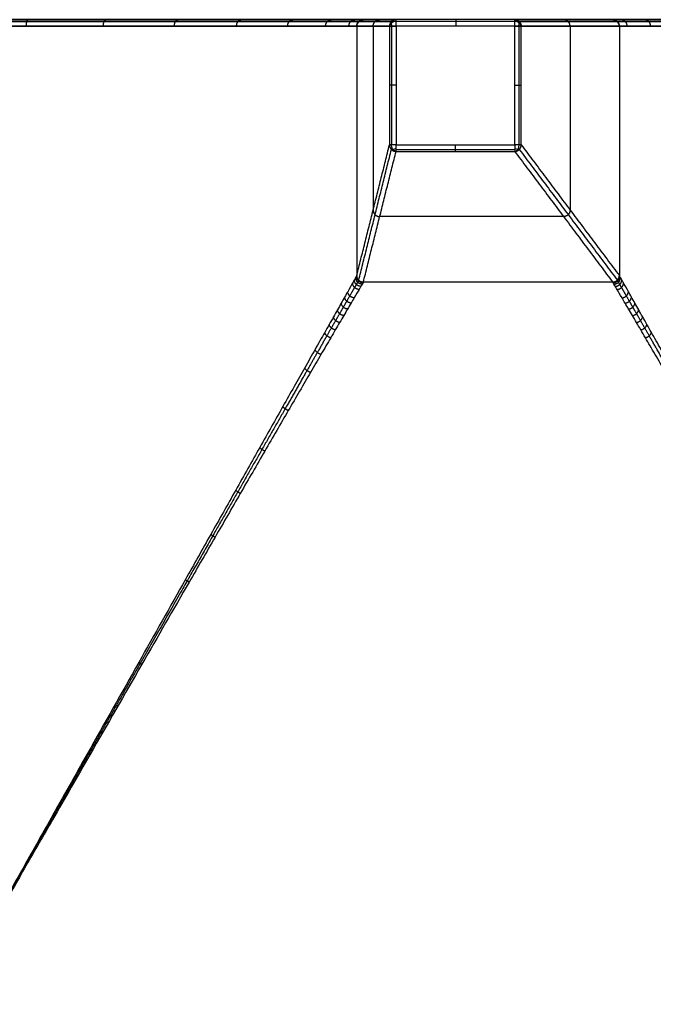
# Model space of a CAD drawing. Header units: millimetres. Extents: x -3311 to -2611, y -1698 to -1398.
# Tile 4 of 12: x -3198 to -3101, y -1548 to -1398. Entities that reach past the tile are written whole.
import ezdxf

# ---------------------------------------------------------------- set-up
doc = ezdxf.new("R2010")
doc.units = ezdxf.units.MM
doc.header["$MEASUREMENT"] = 0
doc.layers.add('Default', color=7, linetype='Continuous', true_color=0x000000)

msp = doc.modelspace()

# ---------------------------------------------------------------- linework, layer by layer
at = {"layer": 'Default'}
for p, q in [((-2612.25, -1398.6, 420), (-3310.25, -1398.6, 420)), ((-3122.19, -1398.6), (-3140.26, -1398.6)), ((-3140.26, -1398.6), (-3140.26, -1416.67)), ((-3122.19, -1416.67), (-3122.19, -1398.6)), ((-3140.26, -1416.67), (-3122.19, -1416.67))]:
    msp.add_line(p, q, dxfattribs=at)
at = {"layer": 'Default', "extrusion": (-0.009038, 0.005295, 0.999945)}
msp.add_arc((-3142.61, -1400.2, 298.52), 1, 121.4661, 179.9987, dxfattribs=at)
at = {"layer": 'Default', "extrusion": (0.505474, 0.862842, 0)}
msp.add_arc((2006.89, 277.51, -2796.36), 0.968, 359.2441, 359.9932, dxfattribs=at)
at = {"layer": 'Default', "extrusion": (0, 0.711829, 0.702353)}
msp.add_arc((3140.26, 983.03, -994.86), 1, 270, 358.1711, dxfattribs=at)
at = {"layer": 'Default', "extrusion": (0.706132, 0.497322, -0.504032)}
msp.add_arc((664.74, -1699.11, -2913.5), 1, 289.5483, 359.3011, dxfattribs=at)
at = {"layer": 'Default', "extrusion": (1, 9.09495e-13, -4.54747e-13)}
msp.add_arc((-1398.6, 1, -3140.26), 1, 270, 0, dxfattribs=at)
at = {"layer": 'Default', "extrusion": (0, 0.720934, 0.693003)}
msp.add_arc((3122.19, 969.96, -1007.59), 1, 185.374, 270, dxfattribs=at)
at = {"layer": 'Default', "extrusion": (0.715412, -0.484203, 0.503719)}
msp.add_arc((-2908.26, 908.42, -1555.94), 1, 288.8291, 357.9325, dxfattribs=at)
at = {"layer": 'Default', "extrusion": (0.027016, 0.015835, 0.99951)}
msp.add_arc((364.62, 3394.97, 171.3), 1, 239.6365, 299.39, dxfattribs=at)
at = {"layer": 'Default', "extrusion": (-0.505668, 0.862728, 0)}
msp.add_arc((3387.94, 277.53, 364.87), 0.968, 180.0161, 182.2632, dxfattribs=at)
at = {"layer": 'Default', "extrusion": (-6.77985e-13, 1, -2.27374e-13)}
msp.add_arc((3140.26, 1, -1416.67), 1, 270, 358.9678, dxfattribs=at)
at = {"layer": 'Default', "extrusion": (-0.473129, 0.720233, -0.50736)}
msp.add_arc((3402.43, 274.88, 464.91), 1, 288.4359, 356.2568, dxfattribs=at)
at = {"layer": 'Default', "extrusion": (0.731348, 0, -0.682005)}
msp.add_arc((-1416.67, -2140.94, -2297.33), 1, 187.1528, 270, dxfattribs=at)
at = {"layer": 'Default', "extrusion": (0.463932, 0.720532, -0.515365)}
msp.add_arc((1858.17, -1484.1, -2469.76), 1, 185.7416, 251.6396, dxfattribs=at)
at = {"layer": 'Default', "extrusion": (0.74322, 0, 0.669047)}
msp.add_arc((-1416.67, 2089.64, -2319.78), 1, 187.2792, 270, dxfattribs=at)
at = {"layer": 'Default', "extrusion": (0.061413, -0.035888, 0.997467)}
msp.add_arc((-2808.08, 1972.71, 137.56), 1, 240.8145, 288.6038, dxfattribs=at)
at = {"layer": 'Default', "extrusion": (-0.021361, -0.036428, 0.999108)}
msp.add_arc((-1986.48, -2816, 396.81), 1, 240.6044, 300.3648, dxfattribs=at)
at = {"layer": 'Default', "extrusion": (-0.504448, 0.863442, 0)}
msp.add_arc((3440.43, 277.51, 345.94), 0.968, 356.2373, 356.9851, dxfattribs=at)
at = {"layer": 'Default', "extrusion": (0.862627, -0.50584, 0)}
msp.add_arc((-2830.25, 277.54, -1986.74), 0.968, 180.0653, 183.0379, dxfattribs=at)
at = {"layer": 'Default', "extrusion": (-0.061286, -0.035805, 0.997478)}
msp.add_arc((-346.19, -3412.05, 521.01), 1, 289.9193, 299.198, dxfattribs=at)
at = {"layer": 'Default', "extrusion": (0.021361, -0.036428, 0.999108)}
msp.add_arc((-3407.09, 343.93, 263.25), 1, 239.6353, 299.3953, dxfattribs=at)
at = {"layer": 'Default', "extrusion": (0.504541, 0.863388, 0)}
msp.add_arc((1957.93, 277.53, -2808.33), 0.968, 183.0267, 185.2654, dxfattribs=at)
at = {"layer": 'Default', "extrusion": (0.862629, 0.505837, 0)}
msp.add_arc((332.5, 277.54, -3406.84), 0.968, 180.0653, 183.0379, dxfattribs=at)
at = {"layer": 'Default'}
for points, degree in [([(-2612.25, -1397.6, 419), (-2961.25, -1397.6, 419), (-3310.25, -1397.6, 419)], 2), ([(-2612.25, -1397.9, 419.71), (-2961.25, -1397.9, 419.71), (-3310.25, -1397.9, 419.71)], 2), ([(-3145.95, -1397.9, 277.5), (-3143.46, -1397.9, 139.24), (-3140.97, -1397.9, 0.99)], 2), ([(-3145.25, -1397.6, 277.51), (-3143.59, -1397.6, 185.34), (-3141.93, -1397.6, 93.17), (-3140.26, -1397.6, 1)], 3), ([(-3110.9, -1397.6, 210), (-3127.46, -1397.6, 210), (-3144.03, -1397.6, 210)], 2), ([(-3122.19, -1397.6, 1), (-3131.23, -1397.6, 1), (-3140.26, -1397.6, 1)], 2), ([(-3122.19, -1397.9, 0.29), (-3131.23, -1397.9, 0.29), (-3140.26, -1397.9, 0.29)], 2), ([(-3122.19, -1397.6, 1), (-3117.21, -1397.6, 93.18), (-3112.23, -1397.6, 185.35), (-3107.25, -1397.6, 277.53)], 3), ([(-3121.49, -1397.9, 0.96), (-3114.01, -1397.9, 139.23), (-3106.54, -1397.9, 277.49)], 2), ([(-3146.25, -1398.6, 277.49), (-3146.25, -1417.6, 277.49), (-3146.25, -1436.6, 277.49)], 2), ([(-3146.25, -1398.6, 277.49), (-3143.76, -1398.6, 139.24), (-3141.26, -1398.6, 0.98)], 2), ([(-3146.25, -1398.6, 277.51), (-3146.25, -1417.6, 277.51), (-3146.25, -1436.6, 277.51)], 2), ([(-3146.25, -1398.6, 277.5), (-3146.25, -1417.6, 277.5), (-3146.25, -1436.6, 277.5)], 2), ([(-3143.75, -1398.6, 138.75), (-3143.75, -1412.6, 138.75), (-3143.75, -1426.6, 138.75)], 2), ([(-3141.26, -1398.6, 0.98), (-3141.26, -1407.64, 0.98), (-3141.26, -1416.67, 0.98)], 2), ([(-3140.97, -1398.6, 0.29), (-3140.97, -1407.64, 0.29), (-3140.97, -1416.67, 0.29)], 2), ([(-3121.51, -1416.67, 0.27), (-3121.51, -1407.64, 0.27), (-3121.51, -1398.6, 0.27)], 2), ([(-3121.2, -1398.6, 0.95), (-3113.72, -1398.6, 139.21), (-3106.25, -1398.6, 277.47)], 2), ([(-3121.2, -1416.67, 0.95), (-3121.2, -1407.64, 0.95), (-3121.2, -1398.6, 0.95)], 2), ([(-3113.75, -1398.6, 138.75), (-3113.75, -1412.61, 138.75), (-3113.75, -1426.61, 138.75)], 2), ([(-3106.25, -1398.6, 277.53), (-3106.25, -1417.6, 277.53), (-3106.25, -1436.6, 277.53)], 2), ([(-3106.25, -1398.6, 277.47), (-3106.25, -1417.6, 277.47), (-3106.25, -1436.6, 277.47)], 2), ([(-3106.25, -1398.6, 277.5), (-3106.25, -1417.6, 277.5), (-3106.25, -1436.6, 277.5)], 2), ([(-3146.25, -1436.6, 277.49), (-3143.76, -1426.64, 139.24), (-3141.26, -1416.67, 0.98)], 2), ([(-3145.95, -1437.31, 277.45), (-3143.46, -1427.34, 139.19), (-3140.97, -1417.38, 0.94)], 2), ([(-3140.26, -1417.36, 0.27), (-3131.23, -1417.36, 0.27), (-3122.19, -1417.36, 0.27)], 2), ([(-3121.49, -1417.38, 0.91), (-3114.02, -1427.34, 139.17), (-3106.54, -1437.31, 277.44)], 2), ([(-3121.2, -1416.67, 0.95), (-3113.72, -1426.64, 139.21), (-3106.25, -1436.6, 277.47)], 2), ([(-3145.25, -1437.6, 277.44), (-3142.76, -1427.64, 139.18), (-3140.26, -1417.67, 0.93)], 2), ([(-3140.26, -1417.67, 0.93), (-3131.23, -1417.67, 0.93), (-3122.19, -1417.67, 0.93)], 2), ([(-3122.19, -1417.67, 0.93), (-3114.72, -1427.64, 139.19), (-3107.25, -1437.6, 277.46)], 2), ([(-3114.74, -1427.6, 138.75), (-3128.75, -1427.6, 138.75), (-3142.75, -1427.6, 138.75)], 2), ([(-3146.25, -1436.6, 277.51), (-3146.25, -1436.6, 277.52), (-3146.25, -1436.6, 277.53), (-3146.25, -1436.6, 277.54)], 3), ([(-3106.25, -1436.6, 277.53), (-3106.25, -1436.6, 277.53), (-3106.25, -1436.6, 277.53), (-3106.25, -1436.6, 277.54)], 3), ([(-3107.25, -1437.6, 277.54), (-3126.25, -1437.6, 277.54), (-3145.25, -1437.6, 277.54)], 2), ([(-3107.25, -1437.6, 277.46), (-3126.25, -1437.6, 277.46), (-3145.25, -1437.6, 277.46)], 2), ([(-3145.25, -1437.6, 277.44), (-3145.25, -1437.6, 277.45), (-3145.25, -1437.6, 277.46)], 2), ([(-3107.25, -1437.6, 277.5), (-3126.25, -1437.6, 277.5), (-3145.25, -1437.6, 277.5)], 2), ([(-3107.25, -1437.6, 277.46), (-3107.25, -1437.6, 277.46), (-3107.25, -1437.6, 277.46)], 2)]:
    msp.add_open_spline(points, degree=degree, dxfattribs=at)
for points, knots in [([(-3272.25, -1397.6, 277.54), (-3272.24, -1397.6, 281.68), (-3271.43, -1397.6, 289.97), (-3267.79, -1397.6, 301.95), (-3261.89, -1397.6, 313), (-3253.94, -1397.6, 322.69), (-3244.25, -1397.6, 330.64), (-3233.2, -1397.6, 336.55), (-3221.21, -1397.6, 340.18), (-3208.75, -1397.6, 341.41), (-3196.28, -1397.6, 340.18), (-3184.3, -1397.6, 336.55), (-3173.25, -1397.6, 330.64), (-3163.56, -1397.6, 322.69), (-3155.6, -1397.6, 313), (-3149.7, -1397.6, 301.95), (-3146.07, -1397.6, 289.96), (-3145.25, -1397.6, 281.66), (-3145.25, -1397.6, 277.51)], [0.036099, 0.036099, 0.036099, 0.036099, 12.46183, 24.923663, 37.39818, 49.872697, 62.347211, 74.821725, 87.283552, 99.74538, 112.20721, 124.669041, 137.143556, 149.618072, 162.092587, 174.567102, 187.028933, 199.481755, 199.481755, 199.481755, 199.481755]), ([(-3107.25, -1397.6, 277.53), (-3107.25, -1397.6, 281.67), (-3106.43, -1397.6, 289.97), (-3102.79, -1397.6, 301.95), (-3096.89, -1397.6, 313), (-3088.94, -1397.6, 322.69), (-3079.25, -1397.6, 330.64), (-3068.2, -1397.6, 336.55), (-3056.21, -1397.6, 340.18), (-3043.75, -1397.6, 341.41), (-3031.28, -1397.6, 340.18), (-3019.3, -1397.6, 336.55), (-3008.25, -1397.6, 330.64), (-2998.56, -1397.6, 322.69), (-2990.6, -1397.6, 313), (-2984.7, -1397.6, 301.95), (-2981.07, -1397.6, 289.97), (-2980.25, -1397.6, 281.67), (-2980.25, -1397.6, 277.52)], [0.027081, 0.027081, 0.027081, 0.027081, 12.46183, 24.923661, 37.398176, 49.872692, 62.347207, 74.821722, 87.283553, 99.745383, 112.207211, 124.669038, 137.143552, 149.618066, 162.092583, 174.5671, 187.028933, 199.472715, 199.472715, 199.472715, 199.472715]), ([(-3146.25, -1436.6, 277.54), (-3146.25, -1436.61, 278.28), (-3146.27, -1436.65, 279.78), (-3146.4, -1436.87, 282.02), (-3146.6, -1437.22, 284.22), (-3146.96, -1437.86, 287.1), (-3147.46, -1438.75, 289.89), (-3148.08, -1439.85, 292.58), (-3148.61, -1440.77, 294.55), (-3149.18, -1441.79, 296.45), (-3149.79, -1442.87, 298.27), (-3150.44, -1444.02, 300.03), (-3151.35, -1445.64, 302.3), (-3152.58, -1447.81, 304.98), (-3154.66, -1451.49, 308.95), (-3157.44, -1456.42, 313.36), (-3160.98, -1462.7, 317.93), (-3164.66, -1469.24, 321.91), (-3168.46, -1475.98, 325.37), (-3173.36, -1484.69, 329.17), (-3179.61, -1495.8, 333.01), (-3186.49, -1508.02, 336.05), (-3192.3, -1518.36, 337.87), (-3196.82, -1526.4, 338.9), (-3200.79, -1533.45, 339.53), (-3204.77, -1540.53, 339.92), (-3207.42, -1545.25, 340), (-3208.75, -1547.6, 340)], [0.036238, 0.036238, 0.036238, 0.036238, 2.318036, 4.609758, 6.882911, 9.144268, 13.653691, 15.910319, 18.172333, 20.441686, 22.670831, 24.892395, 27.114088, 31.555339, 35.983245, 44.665751, 53.240522, 61.765907, 70.287637, 78.799764, 94.004025, 110.375823, 122.001455, 130.159523, 138.309778, 146.464275, 154.615945, 154.615945, 154.615945, 154.615945]), ([(-3043.75, -1547.6, 340), (-3045.07, -1545.25, 340), (-3047.73, -1540.53, 339.92), (-3051.7, -1533.45, 339.53), (-3055.67, -1526.4, 338.9), (-3060.19, -1518.36, 337.87), (-3066.01, -1508.02, 336.05), (-3072.88, -1495.8, 333.01), (-3079.13, -1484.69, 329.17), (-3085.33, -1473.68, 324.36), (-3090.34, -1464.78, 319.45), (-3094.45, -1457.49, 314.14), (-3096.7, -1453.5, 310.74), (-3098.34, -1450.59, 307.98), (-3099.92, -1447.81, 304.98), (-3101.14, -1445.64, 302.3), (-3102.05, -1444.02, 300.03), (-3102.7, -1442.87, 298.27), (-3103.32, -1441.79, 296.45), (-3103.89, -1440.77, 294.55), (-3104.41, -1439.85, 292.58), (-3105.03, -1438.75, 289.89), (-3105.53, -1437.86, 287.1), (-3105.9, -1437.22, 284.22), (-3106.1, -1436.87, 282.02), (-3106.22, -1436.65, 279.78), (-3106.25, -1436.61, 278.28), (-3106.25, -1436.6, 277.54)], [0, 0, 0, 0, 8.15167, 16.306167, 24.456422, 32.61449, 44.240122, 60.61192, 75.816181, 84.328308, 101.375423, 109.950194, 114.238213, 118.6327, 123.060607, 127.501857, 129.72355, 131.945114, 134.174259, 136.443612, 138.705626, 140.962254, 145.471677, 147.733034, 150.006187, 152.297909, 154.579707, 154.579707, 154.579707, 154.579707]), ([(-3145.25, -1437.6, 277.54), (-3145.25, -1437.61, 278.28), (-3145.28, -1437.65, 279.76), (-3145.4, -1437.86, 281.97), (-3145.6, -1438.21, 284.15), (-3145.97, -1438.83, 286.99), (-3146.48, -1439.69, 289.76), (-3147.11, -1440.77, 292.43), (-3147.64, -1441.67, 294.38), (-3148.22, -1442.66, 296.26), (-3148.85, -1443.72, 298.08), (-3149.51, -1444.85, 299.83), (-3150.44, -1446.44, 302.09), (-3151.68, -1448.57, 304.77), (-3153.79, -1452.19, 308.74), (-3156.62, -1457.06, 313.16), (-3160.22, -1463.26, 317.75), (-3163.96, -1469.73, 321.75), (-3167.81, -1476.41, 325.23), (-3172.8, -1485.05, 329.06), (-3179.15, -1496.08, 332.94), (-3186.13, -1508.23, 336.01), (-3192.04, -1518.51, 337.84), (-3196.63, -1526.51, 338.88), (-3200.66, -1533.53, 339.53), (-3204.7, -1540.56, 339.91), (-3207.4, -1545.26, 340), (-3208.75, -1547.6, 340)], [0.036238, 0.036238, 0.036238, 0.036238, 2.318036, 4.609758, 6.882911, 9.144268, 13.653691, 15.910319, 18.172333, 20.441686, 22.670831, 24.892395, 27.114088, 31.555339, 35.983245, 44.665751, 53.240522, 61.765907, 70.287637, 78.799764, 94.004025, 110.375823, 122.001455, 130.159523, 138.309778, 146.464275, 154.615945, 154.615945, 154.615945, 154.615945]), ([(-3043.75, -1547.6, 340), (-3045.09, -1545.26, 340), (-3047.79, -1540.56, 339.91), (-3051.83, -1533.53, 339.53), (-3055.86, -1526.51, 338.88), (-3060.45, -1518.51, 337.84), (-3066.36, -1508.23, 336.01), (-3073.35, -1496.08, 332.94), (-3079.7, -1485.05, 329.06), (-3086, -1474.13, 324.22), (-3091.09, -1465.32, 319.27), (-3095.26, -1458.11, 313.94), (-3097.55, -1454.17, 310.53), (-3099.22, -1451.31, 307.77), (-3100.81, -1448.57, 304.77), (-3102.06, -1446.44, 302.09), (-3102.99, -1444.85, 299.83), (-3103.65, -1443.72, 298.08), (-3104.27, -1442.66, 296.26), (-3104.85, -1441.67, 294.38), (-3105.38, -1440.77, 292.43), (-3106.01, -1439.69, 289.76), (-3106.52, -1438.83, 286.99), (-3106.89, -1438.21, 284.15), (-3107.09, -1437.86, 281.97), (-3107.22, -1437.65, 279.76), (-3107.25, -1437.61, 278.28), (-3107.25, -1437.6, 277.54)], [0, 0, 0, 0, 8.15167, 16.306167, 24.456422, 32.61449, 44.240122, 60.61192, 75.816181, 84.328308, 101.375423, 109.950194, 114.238213, 118.6327, 123.060607, 127.501857, 129.72355, 131.945114, 134.174259, 136.443612, 138.705626, 140.962254, 145.471677, 147.733034, 150.006187, 152.297909, 154.579707, 154.579707, 154.579707, 154.579707])]:
    msp.add_open_spline(points, degree=3, knots=knots, dxfattribs=at)
for points, weights, degree, knots in [([(-3271.54, -1397.9, 277.54), (-3271.54, -1397.9, 281.63), (-3270.73, -1397.9, 289.83), (-3267.14, -1397.9, 301.68), (-3261.3, -1397.9, 312.61), (-3253.43, -1397.9, 322.19), (-3243.85, -1397.9, 330.05), (-3232.92, -1397.9, 335.89), (-3221.07, -1397.9, 339.48), (-3208.75, -1397.9, 340.7), (-3196.42, -1397.9, 339.48), (-3184.57, -1397.9, 335.89), (-3173.64, -1397.9, 330.05), (-3164.06, -1397.9, 322.19), (-3156.2, -1397.9, 312.61), (-3150.36, -1397.9, 301.68), (-3146.76, -1397.9, 289.83), (-3145.95, -1397.9, 281.61), (-3145.95, -1397.9, 277.51)], [0.853553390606, 0.853553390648, 0.853553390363, 0.853553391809, 0.853553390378, 0.853553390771, 0.853553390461, 0.853553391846, 0.853553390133, 0.853553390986, 0.853553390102, 0.853553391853, 0.853553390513, 0.853553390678, 0.853553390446, 0.853553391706, 0.853553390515, 0.853553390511, 0.853553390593], 3, [0.036115, 0.036115, 0.036115, 0.036115, 12.461833, 24.923666, 37.398182, 49.872699, 62.347213, 74.821727, 87.283554, 99.745382, 112.207212, 124.669042, 137.143557, 149.618072, 162.092588, 174.567103, 187.028933, 199.481737, 199.481737, 199.481737, 199.481737]), ([(-3106.54, -1397.9, 277.53), (-3106.54, -1397.9, 281.63), (-3105.73, -1397.9, 289.83), (-3102.14, -1397.9, 301.68), (-3096.3, -1397.9, 312.61), (-3088.43, -1397.9, 322.19), (-3078.85, -1397.9, 330.05), (-3067.92, -1397.9, 335.89), (-3056.07, -1397.9, 339.48), (-3043.75, -1397.9, 340.7), (-3031.42, -1397.9, 339.48), (-3019.57, -1397.9, 335.89), (-3008.64, -1397.9, 330.05), (-2999.06, -1397.9, 322.19), (-2991.2, -1397.9, 312.61), (-2985.36, -1397.9, 301.68), (-2981.76, -1397.9, 289.83), (-2980.95, -1397.9, 281.62), (-2980.95, -1397.9, 277.52)], [0.853553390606, 0.853553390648, 0.853553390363, 0.853553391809, 0.853553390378, 0.853553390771, 0.853553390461, 0.853553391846, 0.853553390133, 0.853553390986, 0.853553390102, 0.853553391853, 0.853553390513, 0.853553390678, 0.853553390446, 0.853553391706, 0.853553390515, 0.85355339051, 0.853553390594], 3, [0.027098, 0.027098, 0.027098, 0.027098, 12.46183, 24.92366, 37.398176, 49.872691, 62.347206, 74.821721, 87.283551, 99.745382, 112.207209, 124.669036, 137.14355, 149.618064, 162.092581, 174.567097, 187.02893, 199.472697, 199.472697, 199.472697, 199.472697]), ([(-3271.25, -1398.6, 277.54), (-3271.21, -1398.6, 340), (-3208.75, -1398.6, 340), (-3146.26, -1398.6, 340), (-3146.25, -1398.6, 277.51)], [0.999764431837, 0.707224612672, 1, 0.707136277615, 0.999941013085], 2, [0.040128, 0.040128, 0.040128, 99.745382, 99.745382, 199.480718, 199.480718, 199.480718]), ([(-3106.25, -1398.6, 277.53), (-3106.22, -1398.6, 340), (-3043.75, -1398.6, 340), (-2981.26, -1398.6, 340), (-2981.25, -1398.6, 277.52)], [0.999823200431, 0.707195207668, 1, 0.707165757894, 0.999882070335], 2, [0.030114, 0.030114, 0.030114, 99.745382, 99.745382, 199.470678, 199.470678, 199.470678]), ([(-3145.95, -1437.31, 277.54), (-3145.95, -1437.31, 278.27), (-3145.98, -1437.36, 279.75), (-3146.1, -1437.57, 281.95), (-3146.3, -1437.91, 284.12), (-3146.66, -1438.53, 286.96), (-3147.15, -1439.39, 289.72), (-3147.77, -1440.47, 292.39), (-3148.28, -1441.37, 294.34), (-3148.85, -1442.36, 296.23), (-3149.46, -1443.43, 298.05), (-3150.11, -1444.55, 299.8), (-3151.02, -1446.14, 302.05), (-3152.23, -1448.27, 304.73), (-3154.31, -1451.9, 308.69), (-3157.08, -1456.76, 313.11), (-3160.64, -1462.99, 317.72), (-3164.34, -1469.49, 321.73), (-3168.15, -1476.19, 325.22), (-3173.07, -1484.84, 329.05), (-3179.36, -1495.9, 332.92), (-3186.3, -1508.1, 336), (-3192.17, -1518.43, 337.84), (-3196.72, -1526.45, 338.88), (-3200.73, -1533.49, 339.53), (-3204.73, -1540.54, 339.91), (-3207.41, -1545.25, 340), (-3208.75, -1547.6, 340)], [0.853553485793, 0.853557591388, 0.853832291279, 0.855024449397, 0.856940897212, 0.860339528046, 0.864834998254, 0.870046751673, 0.874233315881, 0.87858831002, 0.883030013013, 0.887494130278, 0.893450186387, 0.900807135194, 0.912035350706, 0.924858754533, 0.938228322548, 0.949765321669, 0.959698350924, 0.970462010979, 0.981133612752, 0.989417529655, 0.994311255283, 0.997064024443, 0.998764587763, 0.999776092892, 0.999999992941, 1], 3, [0.036238, 0.036238, 0.036238, 0.036238, 2.318036, 4.609758, 6.882911, 9.144268, 13.653691, 15.910319, 18.172333, 20.441686, 22.670831, 24.892395, 27.114088, 31.555339, 35.983245, 44.665751, 53.240522, 61.765907, 70.287637, 78.799764, 94.004025, 110.375823, 122.001455, 130.159523, 138.309778, 146.464275, 154.615945, 154.615945, 154.615945, 154.615945]), ([(-3043.75, -1547.6, 340), (-3045.08, -1545.25, 340), (-3047.76, -1540.54, 339.91), (-3051.77, -1533.49, 339.53), (-3055.77, -1526.45, 338.88), (-3060.33, -1518.43, 337.84), (-3066.2, -1508.1, 336), (-3073.13, -1495.9, 332.92), (-3079.42, -1484.84, 329.05), (-3085.66, -1473.87, 324.19), (-3090.7, -1465.02, 319.21), (-3094.8, -1457.84, 313.91), (-3097.05, -1453.89, 310.51), (-3098.69, -1451.02, 307.73), (-3100.26, -1448.27, 304.73), (-3101.48, -1446.14, 302.05), (-3102.39, -1444.55, 299.8), (-3103.03, -1443.43, 298.05), (-3103.64, -1442.36, 296.23), (-3104.21, -1441.37, 294.34), (-3104.73, -1440.47, 292.39), (-3105.34, -1439.39, 289.72), (-3105.84, -1438.53, 286.96), (-3106.19, -1437.91, 284.12), (-3106.39, -1437.57, 281.95), (-3106.51, -1437.36, 279.75), (-3106.54, -1437.31, 278.27), (-3106.54, -1437.31, 277.54)], [1, 0.999999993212, 0.99977609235, 0.998764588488, 0.997064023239, 0.994311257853, 0.989417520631, 0.981133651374, 0.970461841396, 0.956852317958, 0.942649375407, 0.927135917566, 0.917254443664, 0.909290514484, 0.900808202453, 0.893449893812, 0.887493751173, 0.88303027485, 0.878588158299, 0.874233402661, 0.870046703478, 0.864835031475, 0.860339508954, 0.85694090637, 0.855024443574, 0.853832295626, 0.853557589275, 0.853553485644], 3, [0, 0, 0, 0, 8.15167, 16.306167, 24.456422, 32.61449, 44.240122, 60.61192, 75.816181, 84.328308, 101.375423, 109.950194, 114.238213, 118.6327, 123.060607, 127.501857, 129.72355, 131.945114, 134.174259, 136.443612, 138.705626, 140.962254, 145.471677, 147.733034, 150.006187, 152.297909, 154.579707, 154.579707, 154.579707, 154.579707])]:
    msp.add_rational_spline(points, weights, degree=degree, knots=knots, dxfattribs=at)
for points, weights in [([(-3196.56, -1398.6, 338.8), (-3196.56, -1397.6, 338.8), (-3196.36, -1397.6, 339.78)], [1, 0.707106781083, 1]), ([(-3184.84, -1398.6, 335.25), (-3184.84, -1397.6, 335.25), (-3184.46, -1397.6, 336.17)], [1, 0.707106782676, 1]), ([(-3174.03, -1398.6, 329.47), (-3174.03, -1397.6, 329.47), (-3173.47, -1397.6, 330.3)], [1, 0.707106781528, 1]), ([(-3164.55, -1398.6, 321.69), (-3164.55, -1397.6, 321.69), (-3163.85, -1397.6, 322.4)], [1, 0.707106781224, 1]), ([(-3156.78, -1398.6, 312.22), (-3156.78, -1397.6, 312.22), (-3155.94, -1397.6, 312.77)], [1, 0.707106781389, 1]), ([(-3151, -1398.6, 301.41), (-3151, -1397.6, 301.41), (-3150.08, -1397.6, 301.79)], [1, 0.707106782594, 1]), ([(-3147.45, -1398.6, 289.69), (-3147.45, -1397.6, 289.69), (-3146.47, -1397.6, 289.88)], [1, 0.707106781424, 1]), ([(-3145.25, -1397.6, 277.51), (-3146.25, -1397.6, 277.49), (-3146.25, -1398.6, 277.49)], [1, 0.707106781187, 1]), ([(-3146.25, -1398.6, 277.51), (-3146.25, -1397.6, 277.51), (-3145.25, -1397.6, 277.51)], [1, 0.707106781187, 1]), ([(-3143.75, -1398.6, 138.75), (-3143.75, -1397.6, 138.75), (-3142.75, -1397.6, 138.77)], [1, 0.707106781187, 1]), ([(-3140.26, -1397.6, 1), (-3141.26, -1397.6, 0.98), (-3141.26, -1398.6, 0.98)], [1, 0.707106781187, 1]), ([(-3131.15, -1397.6, 1), (-3131.15, -1397.6), (-3131.15, -1398.6)], [1, 0.707106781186, 1]), ([(-3122.19, -1397.6, 1), (-3121.2, -1397.6, 0.95), (-3121.2, -1398.6, 0.95)], [1, 0.707106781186, 1]), ([(-3122.19, -1398.6), (-3122.19, -1397.6), (-3122.19, -1397.6, 1)], [1, 0.707106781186, 1]), ([(-3113.75, -1398.6, 138.75), (-3113.75, -1397.6, 138.75), (-3114.75, -1397.6, 138.8)], [1, 0.707106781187, 1]), ([(-3107.25, -1397.6, 277.53), (-3106.25, -1397.6, 277.53), (-3106.25, -1398.6, 277.53)], [1, 0.707106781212, 1]), ([(-3106.25, -1398.6, 277.47), (-3106.25, -1397.6, 277.47), (-3107.25, -1397.6, 277.53)], [1, 0.707106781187, 1]), ([(-3105.05, -1398.6, 289.69), (-3105.05, -1397.6, 289.69), (-3106.03, -1397.6, 289.88)], [1, 0.707106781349, 1]), ([(-3101.49, -1398.6, 301.41), (-3101.49, -1397.6, 301.41), (-3102.42, -1397.6, 301.79)], [1, 0.707106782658, 1]), ([(-3146.25, -1398.6, 277.49), (-3146.25, -1398.6, 277.5), (-3146.25, -1398.6, 277.51)], [1, 0.999960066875, 1]), ([(-3141.26, -1398.6, 0.98), (-3141.25, -1398.6), (-3140.26, -1398.6)], [1, 0.713447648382, 1]), ([(-3122.19, -1398.6), (-3121.25, -1398.6), (-3121.2, -1398.6, 0.95)], [1, 0.725939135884, 1]), ([(-3106.25, -1398.6, 277.53), (-3106.25, -1398.6, 277.5), (-3106.25, -1398.6, 277.47)], [1, 0.999641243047, 1]), ([(-3140.26, -1407.6), (-3141.25, -1407.6), (-3141.26, -1407.6, 0.98)], [1, 0.713447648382, 1]), ([(-3122.19, -1407.6), (-3121.25, -1407.6), (-3121.2, -1407.6, 0.95)], [1, 0.725939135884, 1]), ([(-3141.26, -1416.67, 0.98), (-3141.26, -1417.67, 0.91), (-3140.26, -1417.67, 0.93)], [1, 0.707564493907, 1]), ([(-3140.26, -1417.67, 0.93), (-3140.26, -1417.6), (-3140.26, -1416.67)], [1, 0.732081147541, 1]), ([(-3131.25, -1416.67), (-3131.25, -1417.6), (-3131.25, -1417.67, 0.93)], [1, 0.732081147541, 1]), ([(-3122.19, -1417.67, 0.93), (-3121.2, -1417.67, 0.87), (-3121.2, -1416.67, 0.95)], [1, 0.708477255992, 1]), ([(-3122.19, -1416.67), (-3122.19, -1417.6), (-3122.19, -1417.67, 0.93)], [1, 0.732081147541, 1]), ([(-3121.2, -1416.67, 0.95), (-3121.25, -1416.67), (-3122.19, -1416.67)], [1, 0.725939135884, 1]), ([(-3146.25, -1417.58, 277.49), (-3146.25, -1417.58, 277.5), (-3146.25, -1417.58, 277.51)], [1, 0.999960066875, 1]), ([(-3106.25, -1417.58, 277.53), (-3106.25, -1417.58, 277.5), (-3106.25, -1417.58, 277.47)], [1, 0.999641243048, 1]), ([(-3143.75, -1426.6, 138.72), (-3143.74, -1427.6, 138.65), (-3142.75, -1427.6, 138.67)], [1, 0.707564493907, 1]), ([(-3113.75, -1426.6, 138.72), (-3113.75, -1427.6, 138.65), (-3114.75, -1427.6, 138.7)], [1, 0.708477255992, 1]), ([(-3145.41, -1437.89, 281.97), (-3146.4, -1437.88, 281.9), (-3146.41, -1436.89, 282.02)], [1, 0.710300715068, 1]), ([(-3145.29, -1437.68, 279.75), (-3146.29, -1437.67, 279.72), (-3146.29, -1436.68, 279.78)], [1, 0.707923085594, 1]), ([(-3146.25, -1436.6, 277.49), (-3146.25, -1436.6, 277.5), (-3146.25, -1436.6, 277.51)], [1, 0.999960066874, 1]), ([(-3145.25, -1437.6, 277.44), (-3146.25, -1437.6, 277.42), (-3146.25, -1436.6, 277.49)], [1, 0.707564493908, 1]), ([(-3146.25, -1436.6, 277.54), (-3146.25, -1437.6, 277.53), (-3145.25, -1437.6, 277.54)], [1, 0.707106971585, 1]), ([(-3145.25, -1437.6, 277.46), (-3146.25, -1437.6, 277.46), (-3146.25, -1436.6, 277.54)], [1, 0.707121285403, 1]), ([(-3146.25, -1436.6, 277.51), (-3146.25, -1437.6, 277.44), (-3145.25, -1437.6, 277.44)], [1, 0.707110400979, 1]), ([(-3145.25, -1437.6, 277.45), (-3146.25, -1437.6, 277.45), (-3146.25, -1436.6, 277.52)], [1, 0.707115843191, 1]), ([(-3106.25, -1436.6, 277.54), (-3106.25, -1437.6, 277.53), (-3107.25, -1437.6, 277.54)], [1, 0.707106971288, 1]), ([(-3106.25, -1436.6, 277.47), (-3106.25, -1437.6, 277.4), (-3107.25, -1437.6, 277.46)], [1, 0.708477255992, 1]), ([(-3107.25, -1437.6, 277.46), (-3106.25, -1437.6, 277.46), (-3106.25, -1436.6, 277.54)], [1, 0.707121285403, 1]), ([(-3106.25, -1436.6, 277.53), (-3106.25, -1437.6, 277.45), (-3107.25, -1437.6, 277.46)], [1, 0.707117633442, 1]), ([(-3107.25, -1437.6, 277.46), (-3106.25, -1437.6, 277.46), (-3106.25, -1436.6, 277.53)], [1, 0.707119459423, 1]), ([(-3107.2, -1437.68, 279.75), (-3106.21, -1437.67, 279.72), (-3106.21, -1436.68, 279.78)], [1, 0.707923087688, 1]), ([(-3107.08, -1437.89, 281.97), (-3106.09, -1437.88, 281.9), (-3106.08, -1436.89, 282.02)], [1, 0.71030071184, 1]), ([(-3106.25, -1436.6, 277.47), (-3106.25, -1436.6, 277.5), (-3106.25, -1436.6, 277.53)], [1, 0.999641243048, 1]), ([(-3145.89, -1438.7, 286.28), (-3146.85, -1438.66, 286.15), (-3146.88, -1437.73, 286.38)], [1, 0.719174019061, 1]), ([(-3145.62, -1438.23, 284.14), (-3146.59, -1438.21, 284.04), (-3146.61, -1437.25, 284.22)], [1, 0.714105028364, 1]), ([(-3145.95, -1437.31, 277.46), (-3145.95, -1437.31, 277.47), (-3145.95, -1437.31, 277.49)], [0.853555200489, 0.853557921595, 0.853560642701]), ([(-3145.25, -1437.6, 277.54), (-3145.25, -1437.6, 277.5), (-3145.25, -1437.6, 277.46)], [1, 0.999370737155, 1]), ([(-3126.25, -1437.6, 277.54), (-3126.25, -1437.6, 277.5), (-3126.25, -1437.6, 277.46)], [1, 0.999370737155, 1]), ([(-3107.25, -1437.6, 277.46), (-3107.25, -1437.6, 277.5), (-3107.25, -1437.6, 277.54)], [1, 0.999370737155, 1]), ([(-3106.88, -1438.23, 284.14), (-3105.9, -1438.21, 284.04), (-3105.88, -1437.25, 284.22)], [1, 0.714105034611, 1]), ([(-3106.6, -1438.7, 286.28), (-3105.65, -1438.66, 286.15), (-3105.61, -1437.73, 286.38)], [1, 0.719174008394, 1]), ([(-3106.54, -1437.31, 277.48), (-3106.54, -1437.31, 277.48), (-3106.54, -1437.31, 277.49)], [0.853558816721, 0.853559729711, 0.853560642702]), ([(-3147.12, -1440.78, 292.41), (-3148.01, -1440.7, 292.23), (-3148.09, -1439.87, 292.57)], [1, 0.740176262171, 1]), ([(-3146.65, -1439.98, 290.42), (-3147.56, -1439.92, 290.25), (-3147.63, -1439.04, 290.56)], [1, 0.732390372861, 1]), ([(-3105.85, -1439.98, 290.42), (-3104.93, -1439.92, 290.25), (-3104.87, -1439.04, 290.56)], [1, 0.732390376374, 1]), ([(-3105.37, -1440.78, 292.42), (-3104.49, -1440.7, 292.23), (-3104.4, -1439.87, 292.57)], [1, 0.740176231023, 1]), ([(-3147.65, -1441.69, 294.37), (-3148.51, -1441.59, 294.17), (-3148.61, -1440.79, 294.53)], [1, 0.74851950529, 1]), ([(-3104.84, -1441.69, 294.37), (-3103.98, -1441.59, 294.17), (-3103.88, -1440.79, 294.53)], [1, 0.748519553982, 1]), ([(-3148.85, -1443.74, 298.08), (-3149.66, -1443.61, 297.87), (-3149.8, -1442.88, 298.27)], [1, 0.766088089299, 1]), ([(-3148.23, -1442.68, 296.27), (-3149.07, -1442.57, 296.06), (-3149.19, -1441.81, 296.45)], [1, 0.757266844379, 1]), ([(-3104.26, -1442.68, 296.27), (-3103.43, -1442.57, 296.06), (-3103.31, -1441.81, 296.45)], [1, 0.757266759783, 1]), ([(-3103.64, -1443.74, 298.08), (-3102.84, -1443.61, 297.87), (-3102.7, -1442.88, 298.27)], [1, 0.766088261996, 1]), ([(-3149.51, -1444.86, 299.83), (-3150.29, -1444.72, 299.62), (-3150.45, -1444.03, 300.02)], [1, 0.774991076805, 1]), ([(-3102.98, -1444.86, 299.83), (-3102.2, -1444.72, 299.62), (-3102.05, -1444.03, 300.02)], [1, 0.77499055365, 1]), ([(-3150.21, -1446.05, 301.52), (-3150.96, -1445.9, 301.31), (-3151.13, -1445.25, 301.72)], [1, 0.783914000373, 1]), ([(-3102.28, -1446.05, 301.52), (-3101.53, -1445.9, 301.31), (-3101.36, -1445.25, 301.72)], [1, 0.783913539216, 1]), ([(-3151.7, -1448.6, 304.74), (-3152.4, -1448.43, 304.54), (-3152.6, -1447.84, 304.95)], [1, 0.80152695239, 1]), ([(-3153.29, -1451.34, 307.74), (-3153.95, -1451.16, 307.56), (-3154.17, -1450.62, 307.95)], [1, 0.818482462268, 1]), ([(-3156.67, -1457.15, 313.07), (-3157.24, -1456.96, 312.91), (-3157.49, -1456.52, 313.27)], [1, 0.84920893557, 1]), ([(-3160.25, -1463.33, 317.66), (-3160.75, -1463.13, 317.53), (-3161.01, -1462.77, 317.85)], [1, 0.87592077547, 1]), ([(-3163.98, -1469.77, 321.67), (-3164.42, -1469.58, 321.56), (-3164.68, -1469.28, 321.83)], [1, 0.89900822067, 1]), ([(-3167.83, -1476.44, 325.16), (-3168.21, -1476.27, 325.07), (-3168.48, -1476.01, 325.3)], [1, 0.918937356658, 1]), ([(-3171.77, -1483.28, 328.2), (-3172.11, -1483.12, 328.13), (-3172.36, -1482.9, 328.31)], [1, 0.936041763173, 1]), ([(-3178.98, -1495.81, 332.64), (-3179.24, -1495.67, 332.6), (-3179.45, -1495.52, 332.71)], [1, 0.960555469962, 1]), ([(-3186.91, -1509.59, 336.15), (-3187.09, -1509.5, 336.13), (-3187.26, -1509.39, 336.19)], [1, 0.979575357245, 1]), ([(-3192.61, -1519.51, 337.93), (-3192.74, -1519.44, 337.92), (-3192.87, -1519.36, 337.95)], [1, 0.989058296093, 1]), ([(-3196.63, -1526.51, 338.84), (-3196.73, -1526.46, 338.83), (-3196.82, -1526.4, 338.85)], [1, 0.993892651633, 1])]:
    msp.add_rational_spline(points, weights, degree=2, dxfattribs=at)

doc.saveas('drawing.dxf')
